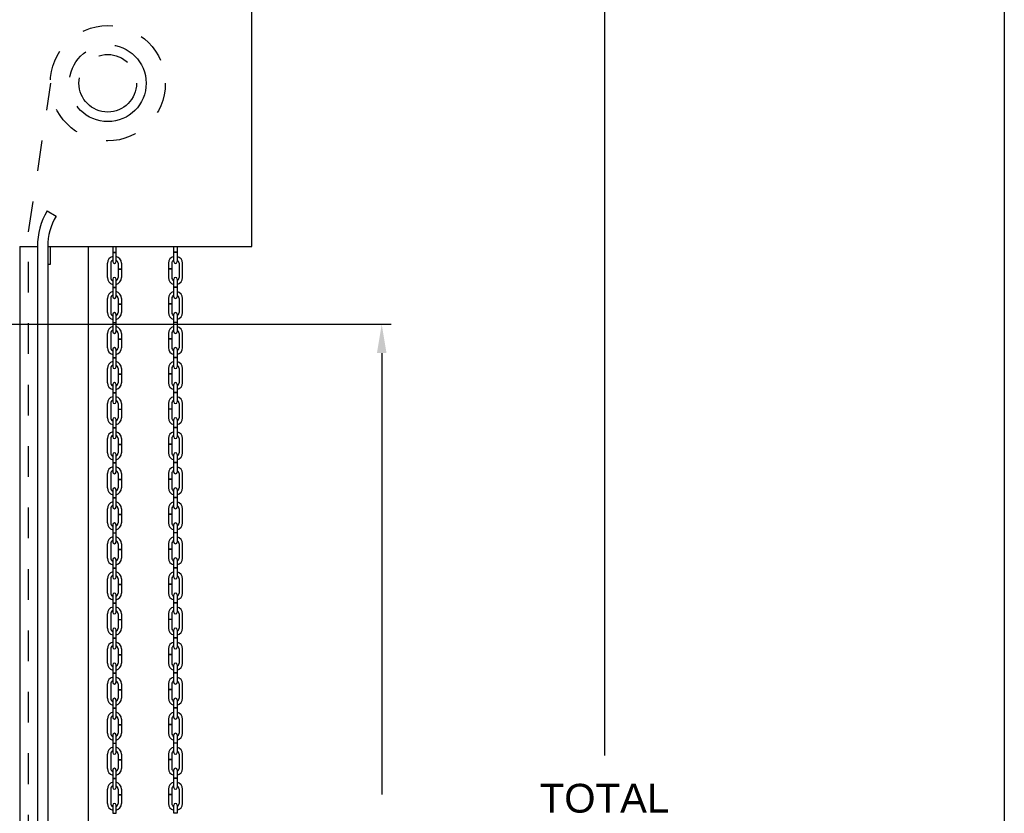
# Model space of a CAD drawing. Header units: inches. Extents: x 169.6 to 213.8, y 195 to 266.5.
# Tile 43 of 50: x 210.5 to 213.8, y 222.3 to 224.8. Entities that reach past the tile are written whole.
import ezdxf

# ---------------------------------------------------------------- set-up
doc = ezdxf.new("R2010")
doc.units = ezdxf.units.IN
doc.header["$LTSCALE"] = 0.25
doc.header["$MEASUREMENT"] = 0
doc.linetypes.add('CENTER', pattern=[2, 1.25, -0.25, 0.25, -0.25])
doc.linetypes.add('HIDDEN', pattern=[0.375, 0.25, -0.125])
doc.layers.add('ANNOTATIONS', color=1, linetype='Continuous')
doc.layers.add('CHAIN HOIST RH', color=7, linetype='Continuous')
doc.styles.add('ARIAL', font='arial.ttf', dxfattribs={"height": 0.09375})
doc.dimstyles.new('STANDARD$0', dxfattribs={"dimtxt": 0.09375, "dimasz": 0.09375, "dimexe": 0.03125, "dimexo": 0.046875, "dimgap": 0.09, "dimtad": 0, "dimtih": 1, "dimtoh": 1, "dimdec": 4, "dimzin": 0, "dimdsep": 46, "dimtxsty": 'ARIAL', "dimcen": 0.09, "dimadec": 0, "dimazin": 0, "dimtfac": 1, "dimtdec": 4, "dimtofl": 0, "dimtmove": 0, "dimatfit": 1, "dimfxl": 1, "dimtolj": 1, "dimtzin": 0, "dimarcsym": 0})

# ---------------------------------------------------------------- blocks, each defined once
blk = doc.blocks.new('*D53')
at = {"layer": 'ANNOTATIONS', "color": 0, "lineweight": -2, "transparency": 16777216}
for p, q in [((210.4114, 223.8447), (211.7568, 223.8447)), ((211.7255, 223.751), (211.7255, 222.3138)), ((211.7255, 220.4419), (211.7255, 221.879)), ((211.3645, 220.3481), (211.7568, 220.3481))]:
    blk.add_line(p, q, dxfattribs=at)
at = {"layer": 'ANNOTATIONS', "color": 0, "transparency": 16777216}
for points in [[(211.7099, 223.751), (211.7412, 223.751), (211.7255, 223.8447)], [(211.7099, 220.4419), (211.7412, 220.4419), (211.7255, 220.3481)]]:
    blk.add_solid(points, dxfattribs=at)
at = {"layer": 'defpoints', "color": 0, "transparency": 16777216}
for p in [(210.3645, 223.8447), (211.7255, 223.8447), (211.3176, 220.3481)]:
    blk.add_point(p, dxfattribs=at)
at = {"layer": 'ANNOTATIONS', "color": 0, "transparency": 16777216, "insert": (211.7255, 222.0964), "char_height": 0.09375, "attachment_point": 5, "style": 'ARIAL'}
blk.add_mtext('\\A1;OPENING \\PHEIGHT', dxfattribs=at)
blk = doc.blocks.new('*D54')
at = {"layer": 'ANNOTATIONS', "color": 0, "lineweight": -2, "transparency": 16777216}
for p, q in [((211.3489, 225.0981), (212.4823, 225.0981)), ((212.451, 225.0044), (212.451, 222.4405)), ((212.451, 220.4419), (212.451, 222.0057)), ((211.3645, 220.3481), (212.4823, 220.3481))]:
    blk.add_line(p, q, dxfattribs=at)
at = {"layer": 'ANNOTATIONS', "color": 0, "transparency": 16777216}
for points in [[(212.4354, 225.0044), (212.4667, 225.0044), (212.451, 225.0981)], [(212.4354, 220.4419), (212.4667, 220.4419), (212.451, 220.3481)]]:
    blk.add_solid(points, dxfattribs=at)
at = {"layer": 'defpoints', "color": 0, "transparency": 16777216}
for p in [(211.302, 225.0981), (211.3176, 220.3481), (212.451, 220.3481)]:
    blk.add_point(p, dxfattribs=at)
at = {"layer": 'ANNOTATIONS', "color": 0, "transparency": 16777216, "insert": (212.451, 222.2231), "char_height": 0.09375, "attachment_point": 5, "style": 'ARIAL'}
blk.add_mtext('\\A1;TOTAL\\PHEIGHT', dxfattribs=at)

msp = doc.modelspace()

# ---------------------------------------------------------------- linework, layer by layer
at = {"layer": 'CHAIN HOIST RH', "linetype": 'Continuous'}
for p, q in [((211.30198, 224.0981), (211.30198, 225.0981)), ((210.63583, 224.21369), (210.66474, 224.19671)), ((210.54644, 224.0981), (210.60439, 224.0981)), ((210.54644, 224.0981), (210.54644, 220.3481)), ((210.60439, 224.0981), (210.60439, 220.3481)), ((210.63791, 224.0981), (211.30198, 224.0981)), ((210.63791, 224.0981), (210.63791, 220.3481)), ((210.64573, 224.0981), (210.64573, 224.0396)), ((210.77073, 220.3481), (210.77073, 224.0981)), ((210.64573, 224.0396), (210.63791, 224.0396))]:
    msp.add_line(p, q, dxfattribs=at)
at = {"layer": 'CHAIN HOIST RH', "linetype": 'HIDDEN'}
for p, q in [((210.57541, 224.14599), (210.64837, 224.6295)), ((210.57541, 220.3481), (210.57541, 224.14599))]:
    msp.add_line(p, q, dxfattribs=at)
at = {"layer": 'CHAIN HOIST RH'}
for p, q in [((210.84935, 224.0981), (210.84935, 224.07924)), ((210.86045, 224.07924), (210.86045, 224.0981)), ((211.04823, 224.07924), (211.04823, 224.0981)), ((211.05933, 224.0981), (211.05933, 224.07924)), ((210.84935, 224.07924), (210.86045, 224.07924)), ((210.84935, 224.07834), (210.84935, 224.04859)), ((210.84935, 224.07834), (210.86045, 224.07834)), ((210.86045, 224.04859), (210.86045, 224.07834)), ((211.05933, 224.07924), (211.04823, 224.07924)), ((211.05933, 224.07834), (211.04823, 224.07834)), ((211.04823, 224.04859), (211.04823, 224.07834)), ((211.05933, 224.07834), (211.05933, 224.04859)), ((210.83198, 223.99684), (210.83198, 224.04326)), ((210.84308, 224.04326), (210.84308, 223.99684)), ((210.86672, 224.04326), (210.86672, 224.02543)), ((210.86672, 224.02543), (210.87782, 224.02543)), ((210.86672, 224.02453), (210.86672, 223.99684)), ((210.86672, 224.02453), (210.87782, 224.02453)), ((210.87782, 224.04326), (210.87782, 224.02543)), ((210.87782, 224.02453), (210.87782, 223.99684)), ((211.03086, 224.04326), (211.03086, 224.02543)), ((211.04196, 224.02543), (211.03086, 224.02543)), ((211.03086, 224.02453), (211.03086, 223.99684)), ((211.04196, 224.02453), (211.03086, 224.02453)), ((211.04196, 224.04326), (211.04196, 224.02543)), ((211.04196, 224.02453), (211.04196, 223.99684)), ((211.0656, 224.04326), (211.0656, 223.99684)), ((211.0767, 223.99684), (211.0767, 224.04326)), ((210.84935, 223.9915), (210.84935, 223.96512)), ((210.86045, 223.96512), (210.86045, 223.9915)), ((211.04823, 223.96512), (211.04823, 223.9915)), ((211.05933, 223.9915), (211.05933, 223.96512)), ((210.84935, 223.96512), (210.86045, 223.96512)), ((210.84935, 223.96422), (210.86045, 223.96422)), ((210.84935, 223.96422), (210.84935, 223.93447)), ((210.86045, 223.93447), (210.86045, 223.96422)), ((211.05933, 223.96512), (211.04823, 223.96512)), ((211.04823, 223.93447), (211.04823, 223.96422)), ((211.05933, 223.96422), (211.04823, 223.96422)), ((211.05933, 223.96422), (211.05933, 223.93447)), ((210.83198, 223.88271), (210.83198, 223.92914)), ((210.84308, 223.92914), (210.84308, 223.88271)), ((210.86672, 223.92914), (210.86672, 223.91131)), ((210.87782, 223.92914), (210.87782, 223.91131)), ((211.03086, 223.92914), (211.03086, 223.91131)), ((211.04196, 223.92914), (211.04196, 223.91131)), ((211.0656, 223.92914), (211.0656, 223.88271)), ((211.0767, 223.88271), (211.0767, 223.92914)), ((210.86672, 223.91131), (210.87782, 223.91131)), ((210.86672, 223.91041), (210.86672, 223.88271)), ((210.86672, 223.91041), (210.87782, 223.91041)), ((210.87782, 223.91041), (210.87782, 223.88271)), ((211.04196, 223.91131), (211.03086, 223.91131)), ((211.03086, 223.91041), (211.03086, 223.88271)), ((211.04196, 223.91041), (211.03086, 223.91041)), ((211.04196, 223.91041), (211.04196, 223.88271)), ((210.84935, 223.87738), (210.84935, 223.851)), ((210.86045, 223.851), (210.86045, 223.87738)), ((211.04823, 223.851), (211.04823, 223.87738)), ((211.05933, 223.87738), (211.05933, 223.851)), ((210.84935, 223.851), (210.86045, 223.851)), ((210.84935, 223.8501), (210.86045, 223.8501)), ((210.84935, 223.8501), (210.84935, 223.82034)), ((210.86045, 223.82034), (210.86045, 223.8501)), ((211.05933, 223.851), (211.04823, 223.851)), ((211.05933, 223.8501), (211.04823, 223.8501)), ((211.04823, 223.82034), (211.04823, 223.8501)), ((211.05933, 223.8501), (211.05933, 223.82034)), ((210.83198, 223.76859), (210.83198, 223.81501)), ((210.84308, 223.81501), (210.84308, 223.76859)), ((210.86672, 223.81501), (210.86672, 223.79719)), ((210.86672, 223.79719), (210.87782, 223.79719)), ((210.86672, 223.79629), (210.86672, 223.76859)), ((210.86672, 223.79629), (210.87782, 223.79629)), ((210.87782, 223.81501), (210.87782, 223.79719)), ((210.87782, 223.79629), (210.87782, 223.76859)), ((211.03086, 223.81501), (211.03086, 223.79719)), ((211.04196, 223.79719), (211.03086, 223.79719)), ((211.04196, 223.79629), (211.03086, 223.79629)), ((211.03086, 223.79629), (211.03086, 223.76859)), ((211.04196, 223.81501), (211.04196, 223.79719)), ((211.04196, 223.79629), (211.04196, 223.76859)), ((211.0656, 223.81501), (211.0656, 223.76859)), ((211.0767, 223.76859), (211.0767, 223.81501)), ((210.84935, 223.76326), (210.84935, 223.73688)), ((210.84935, 223.73688), (210.86045, 223.73688)), ((210.84935, 223.73598), (210.86045, 223.73598)), ((210.84935, 223.73598), (210.84935, 223.70622)), ((210.86045, 223.73688), (210.86045, 223.76326)), ((210.86045, 223.70622), (210.86045, 223.73598)), ((211.04823, 223.73688), (211.04823, 223.76326)), ((211.05933, 223.73688), (211.04823, 223.73688)), ((211.04823, 223.70622), (211.04823, 223.73598)), ((211.05933, 223.73598), (211.04823, 223.73598)), ((211.05933, 223.76326), (211.05933, 223.73688)), ((211.05933, 223.73598), (211.05933, 223.70622)), ((210.83198, 223.65447), (210.83198, 223.70089)), ((210.84308, 223.70089), (210.84308, 223.65447)), ((210.86672, 223.70089), (210.86672, 223.68307)), ((210.87782, 223.70089), (210.87782, 223.68307)), ((211.03086, 223.70089), (211.03086, 223.68307)), ((211.04196, 223.70089), (211.04196, 223.68307)), ((211.0656, 223.70089), (211.0656, 223.65447)), ((211.0767, 223.65447), (211.0767, 223.70089)), ((210.86672, 223.68307), (210.87782, 223.68307)), ((210.86672, 223.68217), (210.87782, 223.68217)), ((210.86672, 223.68217), (210.86672, 223.65447)), ((210.87782, 223.68217), (210.87782, 223.65447)), ((211.04196, 223.68307), (211.03086, 223.68307)), ((211.04196, 223.68217), (211.03086, 223.68217)), ((211.03086, 223.68217), (211.03086, 223.65447)), ((211.04196, 223.68217), (211.04196, 223.65447)), ((210.84935, 223.64914), (210.84935, 223.62276)), ((210.86045, 223.62276), (210.86045, 223.64914)), ((211.04823, 223.62276), (211.04823, 223.64914)), ((211.05933, 223.64914), (211.05933, 223.62276)), ((210.84935, 223.62276), (210.86045, 223.62276)), ((210.84935, 223.62186), (210.84935, 223.5921)), ((210.84935, 223.62186), (210.86045, 223.62186)), ((210.86045, 223.5921), (210.86045, 223.62186)), ((211.05933, 223.62276), (211.04823, 223.62276)), ((211.05933, 223.62186), (211.04823, 223.62186)), ((211.04823, 223.5921), (211.04823, 223.62186)), ((211.05933, 223.62186), (211.05933, 223.5921)), ((210.83198, 223.54035), (210.83198, 223.58677)), ((210.84308, 223.58677), (210.84308, 223.54035)), ((210.86672, 223.58677), (210.86672, 223.56894)), ((210.87782, 223.58677), (210.87782, 223.56894)), ((211.03086, 223.58677), (211.03086, 223.56894)), ((211.04196, 223.58677), (211.04196, 223.56894)), ((211.0656, 223.58677), (211.0656, 223.54035)), ((211.0767, 223.54035), (211.0767, 223.58677)), ((210.86672, 223.56894), (210.87782, 223.56894)), ((210.86672, 223.56804), (210.87782, 223.56804)), ((210.86672, 223.56804), (210.86672, 223.54035)), ((210.87782, 223.56804), (210.87782, 223.54035)), ((211.04196, 223.56894), (211.03086, 223.56894)), ((211.04196, 223.56804), (211.03086, 223.56804)), ((211.03086, 223.56804), (211.03086, 223.54035)), ((211.04196, 223.56804), (211.04196, 223.54035)), ((210.84935, 223.53502), (210.84935, 223.50863)), ((210.84935, 223.50863), (210.86045, 223.50863)), ((210.84935, 223.50773), (210.84935, 223.47798)), ((210.84935, 223.50773), (210.86045, 223.50773)), ((210.86045, 223.50863), (210.86045, 223.53502)), ((210.86045, 223.47798), (210.86045, 223.50773)), ((211.04823, 223.50863), (211.04823, 223.53502)), ((211.05933, 223.50863), (211.04823, 223.50863)), ((211.04823, 223.47798), (211.04823, 223.50773)), ((211.05933, 223.50773), (211.04823, 223.50773)), ((211.05933, 223.53502), (211.05933, 223.50863)), ((211.05933, 223.50773), (211.05933, 223.47798)), ((210.83198, 223.42623), (210.83198, 223.47265)), ((210.84308, 223.47265), (210.84308, 223.42623)), ((210.86672, 223.47265), (210.86672, 223.45482)), ((210.86672, 223.45482), (210.87782, 223.45482)), ((210.86672, 223.45392), (210.87782, 223.45392)), ((210.86672, 223.45392), (210.86672, 223.42623)), ((210.87782, 223.47265), (210.87782, 223.45482)), ((210.87782, 223.45392), (210.87782, 223.42623)), ((211.03086, 223.47265), (211.03086, 223.45482)), ((211.04196, 223.45482), (211.03086, 223.45482)), ((211.03086, 223.45392), (211.03086, 223.42623)), ((211.04196, 223.45392), (211.03086, 223.45392)), ((211.04196, 223.47265), (211.04196, 223.45482)), ((211.04196, 223.45392), (211.04196, 223.42623)), ((211.0656, 223.47265), (211.0656, 223.42623)), ((211.0767, 223.42623), (211.0767, 223.47265)), ((210.84935, 223.42089), (210.84935, 223.39451)), ((210.86045, 223.39451), (210.86045, 223.42089)), ((211.04823, 223.39451), (211.04823, 223.42089)), ((211.05933, 223.42089), (211.05933, 223.39451)), ((210.84935, 223.39451), (210.86045, 223.39451)), ((210.84935, 223.39361), (210.84935, 223.36386)), ((210.84935, 223.39361), (210.86045, 223.39361)), ((210.86045, 223.36386), (210.86045, 223.39361)), ((211.05933, 223.39451), (211.04823, 223.39451)), ((211.05933, 223.39361), (211.04823, 223.39361)), ((211.04823, 223.36386), (211.04823, 223.39361)), ((211.05933, 223.39361), (211.05933, 223.36386)), ((210.83198, 223.3121), (210.83198, 223.35853)), ((210.84308, 223.35853), (210.84308, 223.3121)), ((210.86672, 223.35853), (210.86672, 223.3407)), ((210.87782, 223.35853), (210.87782, 223.3407)), ((211.03086, 223.35853), (211.03086, 223.3407)), ((211.04196, 223.35853), (211.04196, 223.3407)), ((211.0656, 223.35853), (211.0656, 223.3121)), ((211.0767, 223.3121), (211.0767, 223.35853)), ((210.86672, 223.3407), (210.87782, 223.3407)), ((210.86672, 223.3398), (210.86672, 223.3121)), ((210.86672, 223.3398), (210.87782, 223.3398)), ((210.87782, 223.3398), (210.87782, 223.3121)), ((211.04196, 223.3407), (211.03086, 223.3407)), ((211.03086, 223.3398), (211.03086, 223.3121)), ((211.04196, 223.3398), (211.03086, 223.3398)), ((211.04196, 223.3398), (211.04196, 223.3121)), ((210.84935, 223.30677), (210.84935, 223.28039)), ((210.86045, 223.28039), (210.86045, 223.30677)), ((211.04823, 223.28039), (211.04823, 223.30677)), ((211.05933, 223.30677), (211.05933, 223.28039)), ((210.84935, 223.28039), (210.86045, 223.28039)), ((210.84935, 223.27949), (210.86045, 223.27949)), ((210.84935, 223.27949), (210.84935, 223.24974)), ((210.86045, 223.24974), (210.86045, 223.27949)), ((211.05933, 223.28039), (211.04823, 223.28039)), ((211.04823, 223.24974), (211.04823, 223.27949)), ((211.05933, 223.27949), (211.04823, 223.27949)), ((211.05933, 223.27949), (211.05933, 223.24974)), ((210.83198, 223.19798), (210.83198, 223.2444)), ((210.84308, 223.2444), (210.84308, 223.19798)), ((210.86672, 223.2444), (210.86672, 223.22658)), ((210.86672, 223.22658), (210.87782, 223.22658)), ((210.86672, 223.22568), (210.86672, 223.19798)), ((210.86672, 223.22568), (210.87782, 223.22568)), ((210.87782, 223.2444), (210.87782, 223.22658)), ((210.87782, 223.22568), (210.87782, 223.19798)), ((211.03086, 223.2444), (211.03086, 223.22658)), ((211.04196, 223.22658), (211.03086, 223.22658)), ((211.03086, 223.22568), (211.03086, 223.19798)), ((211.04196, 223.22568), (211.03086, 223.22568)), ((211.04196, 223.2444), (211.04196, 223.22658)), ((211.04196, 223.22568), (211.04196, 223.19798)), ((211.0656, 223.2444), (211.0656, 223.19798)), ((211.0767, 223.19798), (211.0767, 223.2444)), ((210.84935, 223.19265), (210.84935, 223.16627)), ((210.86045, 223.16627), (210.86045, 223.19265)), ((211.04823, 223.16627), (211.04823, 223.19265)), ((211.05933, 223.19265), (211.05933, 223.16627)), ((210.84935, 223.16627), (210.86045, 223.16627)), ((210.84935, 223.16537), (210.86045, 223.16537)), ((210.84935, 223.16537), (210.84935, 223.13561)), ((210.86045, 223.13561), (210.86045, 223.16537)), ((211.05933, 223.16627), (211.04823, 223.16627)), ((211.05933, 223.16537), (211.04823, 223.16537)), ((211.04823, 223.13561), (211.04823, 223.16537)), ((211.05933, 223.16537), (211.05933, 223.13561)), ((210.83198, 223.08386), (210.83198, 223.13028)), ((210.84308, 223.13028), (210.84308, 223.08386)), ((210.86672, 223.13028), (210.86672, 223.11246)), ((210.87782, 223.13028), (210.87782, 223.11246)), ((211.03086, 223.13028), (211.03086, 223.11246)), ((211.04196, 223.13028), (211.04196, 223.11246)), ((211.0656, 223.13028), (211.0656, 223.08386)), ((211.0767, 223.08386), (211.0767, 223.13028)), ((210.86672, 223.11246), (210.87782, 223.11246)), ((210.86672, 223.11156), (210.86672, 223.08386)), ((210.86672, 223.11156), (210.87782, 223.11156)), ((210.87782, 223.11156), (210.87782, 223.08386)), ((211.04196, 223.11246), (211.03086, 223.11246)), ((211.04196, 223.11156), (211.03086, 223.11156)), ((211.03086, 223.11156), (211.03086, 223.08386)), ((211.04196, 223.11156), (211.04196, 223.08386)), ((210.84935, 223.07853), (210.84935, 223.05215)), ((210.86045, 223.05215), (210.86045, 223.07853)), ((211.04823, 223.05215), (211.04823, 223.07853)), ((211.05933, 223.07853), (211.05933, 223.05215)), ((210.84935, 223.05215), (210.86045, 223.05215)), ((210.84935, 223.05125), (210.86045, 223.05125)), ((210.84935, 223.05125), (210.84935, 223.02149)), ((210.86045, 223.02149), (210.86045, 223.05125)), ((211.05933, 223.05215), (211.04823, 223.05215)), ((211.04823, 223.02149), (211.04823, 223.05125)), ((211.05933, 223.05125), (211.04823, 223.05125)), ((211.05933, 223.05125), (211.05933, 223.02149)), ((210.83198, 222.96974), (210.83198, 223.01616)), ((210.84308, 223.01616), (210.84308, 222.96974)), ((210.86672, 223.01616), (210.86672, 222.99833)), ((210.86672, 222.99833), (210.87782, 222.99833)), ((210.86672, 222.99744), (210.86672, 222.96974)), ((210.86672, 222.99744), (210.87782, 222.99744)), ((210.87782, 223.01616), (210.87782, 222.99833)), ((210.87782, 222.99744), (210.87782, 222.96974)), ((211.03086, 223.01616), (211.03086, 222.99833)), ((211.04196, 222.99833), (211.03086, 222.99833)), ((211.04196, 222.99744), (211.03086, 222.99744)), ((211.03086, 222.99744), (211.03086, 222.96974)), ((211.04196, 223.01616), (211.04196, 222.99833)), ((211.04196, 222.99744), (211.04196, 222.96974)), ((211.0656, 223.01616), (211.0656, 222.96974)), ((211.0767, 222.96974), (211.0767, 223.01616)), ((210.84935, 222.96441), (210.84935, 222.93802)), ((210.86045, 222.93802), (210.86045, 222.96441)), ((211.04823, 222.93802), (211.04823, 222.96441)), ((211.05933, 222.96441), (211.05933, 222.93802)), ((210.84935, 222.93802), (210.86045, 222.93802)), ((210.84935, 222.93713), (210.84935, 222.90737)), ((210.84935, 222.93713), (210.86045, 222.93713)), ((210.86045, 222.90737), (210.86045, 222.93713)), ((211.05933, 222.93802), (211.04823, 222.93802)), ((211.04823, 222.90737), (211.04823, 222.93713)), ((211.05933, 222.93713), (211.04823, 222.93713)), ((211.05933, 222.93713), (211.05933, 222.90737)), ((210.83198, 222.85562), (210.83198, 222.90204)), ((210.84308, 222.90204), (210.84308, 222.85562)), ((210.86672, 222.90204), (210.86672, 222.88421)), ((210.87782, 222.90204), (210.87782, 222.88421)), ((211.03086, 222.90204), (211.03086, 222.88421)), ((211.04196, 222.90204), (211.04196, 222.88421)), ((211.0656, 222.90204), (211.0656, 222.85562)), ((211.0767, 222.85562), (211.0767, 222.90204)), ((210.86672, 222.88421), (210.87782, 222.88421)), ((210.86672, 222.88331), (210.87782, 222.88331)), ((210.86672, 222.88331), (210.86672, 222.85562)), ((210.87782, 222.88331), (210.87782, 222.85562)), ((211.04196, 222.88421), (211.03086, 222.88421)), ((211.04196, 222.88331), (211.03086, 222.88331)), ((211.03086, 222.88331), (211.03086, 222.85562)), ((211.04196, 222.88331), (211.04196, 222.85562)), ((210.84935, 222.85029), (210.84935, 222.8239)), ((210.86045, 222.8239), (210.86045, 222.85029)), ((211.04823, 222.8239), (211.04823, 222.85029)), ((211.05933, 222.85029), (211.05933, 222.8239)), ((210.84935, 222.8239), (210.86045, 222.8239)), ((210.84935, 222.823), (210.84935, 222.79325)), ((210.84935, 222.823), (210.86045, 222.823)), ((210.86045, 222.79325), (210.86045, 222.823)), ((211.05933, 222.8239), (211.04823, 222.8239)), ((211.05933, 222.823), (211.04823, 222.823)), ((211.04823, 222.79325), (211.04823, 222.823)), ((211.05933, 222.823), (211.05933, 222.79325)), ((210.83198, 222.74149), (210.83198, 222.78792)), ((210.84308, 222.78792), (210.84308, 222.74149)), ((210.86672, 222.78792), (210.86672, 222.77009)), ((210.87782, 222.78792), (210.87782, 222.77009)), ((211.03086, 222.78792), (211.03086, 222.77009)), ((211.04196, 222.78792), (211.04196, 222.77009)), ((211.0656, 222.78792), (211.0656, 222.74149)), ((211.0767, 222.74149), (211.0767, 222.78792)), ((210.86672, 222.77009), (210.87782, 222.77009)), ((210.86672, 222.76919), (210.87782, 222.76919)), ((210.86672, 222.76919), (210.86672, 222.74149)), ((210.87782, 222.76919), (210.87782, 222.74149)), ((211.04196, 222.77009), (211.03086, 222.77009)), ((211.04196, 222.76919), (211.03086, 222.76919)), ((211.03086, 222.76919), (211.03086, 222.74149)), ((211.04196, 222.76919), (211.04196, 222.74149)), ((210.84935, 222.73616), (210.84935, 222.70978)), ((210.84935, 222.70978), (210.86045, 222.70978)), ((210.84935, 222.70888), (210.86045, 222.70888)), ((210.84935, 222.70888), (210.84935, 222.67913)), ((210.86045, 222.70978), (210.86045, 222.73616)), ((210.86045, 222.67913), (210.86045, 222.70888)), ((211.04823, 222.70978), (211.04823, 222.73616)), ((211.05933, 222.70978), (211.04823, 222.70978)), ((211.04823, 222.67913), (211.04823, 222.70888)), ((211.05933, 222.70888), (211.04823, 222.70888)), ((211.05933, 222.73616), (211.05933, 222.70978)), ((211.05933, 222.70888), (211.05933, 222.67913)), ((210.83198, 222.62737), (210.83198, 222.6738)), ((210.84308, 222.6738), (210.84308, 222.62737)), ((210.86672, 222.6738), (210.86672, 222.65597)), ((210.86672, 222.65597), (210.87782, 222.65597)), ((210.86672, 222.65507), (210.86672, 222.62737)), ((210.86672, 222.65507), (210.87782, 222.65507)), ((210.87782, 222.6738), (210.87782, 222.65597)), ((210.87782, 222.65507), (210.87782, 222.62737)), ((211.03086, 222.6738), (211.03086, 222.65597)), ((211.04196, 222.65597), (211.03086, 222.65597)), ((211.04196, 222.65507), (211.03086, 222.65507)), ((211.03086, 222.65507), (211.03086, 222.62737)), ((211.04196, 222.6738), (211.04196, 222.65597)), ((211.04196, 222.65507), (211.04196, 222.62737)), ((211.0656, 222.6738), (211.0656, 222.62737)), ((211.0767, 222.62737), (211.0767, 222.6738)), ((210.84935, 222.62204), (210.84935, 222.59566)), ((210.86045, 222.59566), (210.86045, 222.62204)), ((211.04823, 222.59566), (211.04823, 222.62204)), ((211.05933, 222.62204), (211.05933, 222.59566)), ((210.84935, 222.59566), (210.86045, 222.59566)), ((210.84935, 222.59476), (210.84935, 222.565)), ((210.84935, 222.59476), (210.86045, 222.59476)), ((210.86045, 222.565), (210.86045, 222.59476)), ((211.05933, 222.59566), (211.04823, 222.59566)), ((211.04823, 222.565), (211.04823, 222.59476)), ((211.05933, 222.59476), (211.04823, 222.59476)), ((211.05933, 222.59476), (211.05933, 222.565)), ((210.83198, 222.51325), (210.83198, 222.55967)), ((210.84308, 222.55967), (210.84308, 222.51325)), ((210.86672, 222.55967), (210.86672, 222.54185)), ((210.87782, 222.55967), (210.87782, 222.54185)), ((211.03086, 222.55967), (211.03086, 222.54185)), ((211.04196, 222.55967), (211.04196, 222.54185)), ((211.0656, 222.55967), (211.0656, 222.51325)), ((211.0767, 222.51325), (211.0767, 222.55967)), ((210.86672, 222.54185), (210.87782, 222.54185)), ((210.86672, 222.54095), (210.87782, 222.54095)), ((210.86672, 222.54095), (210.86672, 222.51325)), ((210.87782, 222.54095), (210.87782, 222.51325)), ((211.04196, 222.54185), (211.03086, 222.54185)), ((211.04196, 222.54095), (211.03086, 222.54095)), ((211.03086, 222.54095), (211.03086, 222.51325)), ((211.04196, 222.54095), (211.04196, 222.51325)), ((210.84935, 222.50792), (210.84935, 222.48154)), ((210.84935, 222.48154), (210.86045, 222.48154)), ((210.86045, 222.48154), (210.86045, 222.50792)), ((211.04823, 222.48154), (211.04823, 222.50792)), ((211.05933, 222.48154), (211.04823, 222.48154)), ((211.05933, 222.50792), (211.05933, 222.48154)), ((210.84935, 222.48064), (210.84935, 222.45088)), ((210.84935, 222.48064), (210.86045, 222.48064)), ((210.86045, 222.45088), (210.86045, 222.48064)), ((211.05933, 222.48064), (211.04823, 222.48064)), ((211.04823, 222.45088), (211.04823, 222.48064)), ((211.05933, 222.48064), (211.05933, 222.45088)), ((210.83198, 222.39913), (210.83198, 222.44555)), ((210.84308, 222.44555), (210.84308, 222.39913)), ((210.86672, 222.44555), (210.86672, 222.42772)), ((210.86672, 222.42772), (210.87782, 222.42772)), ((210.86672, 222.42683), (210.87782, 222.42683)), ((210.86672, 222.42683), (210.86672, 222.39913)), ((210.87782, 222.44555), (210.87782, 222.42772)), ((210.87782, 222.42683), (210.87782, 222.39913)), ((211.03086, 222.44555), (211.03086, 222.42772)), ((211.04196, 222.42772), (211.03086, 222.42772)), ((211.04196, 222.42683), (211.03086, 222.42683)), ((211.03086, 222.42683), (211.03086, 222.39913)), ((211.04196, 222.44555), (211.04196, 222.42772)), ((211.04196, 222.42683), (211.04196, 222.39913)), ((211.0656, 222.44555), (211.0656, 222.39913)), ((211.0767, 222.39913), (211.0767, 222.44555)), ((210.84935, 222.3938), (210.84935, 222.36741)), ((210.86045, 222.36741), (210.86045, 222.3938)), ((211.04823, 222.36741), (211.04823, 222.3938)), ((211.05933, 222.3938), (211.05933, 222.36741)), ((210.84935, 222.36741), (210.86045, 222.36741)), ((210.84935, 222.36652), (210.84935, 222.33676)), ((210.84935, 222.36652), (210.86045, 222.36652)), ((210.86045, 222.33676), (210.86045, 222.36652)), ((211.05933, 222.36741), (211.04823, 222.36741)), ((211.04823, 222.33676), (211.04823, 222.36652)), ((211.05933, 222.36652), (211.04823, 222.36652)), ((211.05933, 222.36652), (211.05933, 222.33676)), ((210.83198, 222.28501), (210.83198, 222.33143)), ((210.84308, 222.33143), (210.84308, 222.28501)), ((210.86672, 222.33143), (210.86672, 222.3136)), ((210.87782, 222.33143), (210.87782, 222.3136)), ((211.03086, 222.33143), (211.03086, 222.3136)), ((211.04196, 222.33143), (211.04196, 222.3136)), ((211.0656, 222.33143), (211.0656, 222.28501)), ((211.0767, 222.28501), (211.0767, 222.33143)), ((210.86672, 222.3136), (210.87782, 222.3136)), ((210.86672, 222.3127), (210.87782, 222.3127)), ((210.86672, 222.3127), (210.86672, 222.28501)), ((210.87782, 222.3127), (210.87782, 222.28501)), ((211.04196, 222.3136), (211.03086, 222.3136)), ((211.03086, 222.3127), (211.03086, 222.28501)), ((211.04196, 222.3127), (211.03086, 222.3127)), ((211.04196, 222.3127), (211.04196, 222.28501)), ((210.84935, 222.27968), (210.84935, 222.25329)), ((210.86045, 222.25329), (210.86045, 222.27968)), ((211.04823, 222.25329), (211.04823, 222.27968)), ((211.05933, 222.27968), (211.05933, 222.25329)), ((210.84935, 222.25329), (210.86045, 222.25329)), ((211.05933, 222.25329), (211.04823, 222.25329))]:
    msp.add_line(p, q, dxfattribs=at)
at = {"layer": 'CHAIN HOIST RH', "linetype": 'HIDDEN'}
msp.add_circle((210.83323, 224.62935), 0.1875, dxfattribs=at)
at = {"layer": 'CHAIN HOIST RH', "linetype": 'CENTER'}
for radius in [0.125, 0.09375]:
    msp.add_circle((210.83323, 224.62935), radius, dxfattribs=at)
at = {"layer": 'CHAIN HOIST RH', "linetype": 'Continuous'}
for radius in [0.22817, 0.19465]:
    msp.add_arc((210.83256, 224.0981), radius, 149.56369, 180, dxfattribs=at)
at = {"layer": 'CHAIN HOIST RH'}
for centre, radius, start, end in [((210.8549, 224.04326), 0.02292, 104.01225, 180), ((210.8549, 224.04326), 0.01182, 118.00044, 180), ((210.8549, 224.04326), 0.02292, 0, 75.98775), ((210.8549, 224.04326), 0.01182, 0, 61.99956), ((211.05378, 224.04326), 0.02292, 104.01225, 180), ((211.05378, 224.04326), 0.01182, 118.00044, 180), ((211.05378, 224.04326), 0.02292, 0, 75.98775), ((211.05378, 224.04326), 0.01182, 0, 61.99956), ((210.8549, 224.04859), 0.00555, 180, 0), ((211.05378, 224.04859), 0.00555, 180, 0), ((210.8549, 223.99684), 0.02292, 180, 255.98775), ((210.8549, 223.99684), 0.01182, 180, 241.99956), ((210.8549, 223.9915), 0.00555, 0, 180), ((210.8549, 223.99684), 0.01182, 298.00044, 0), ((210.8549, 223.99684), 0.02292, 284.01225, 0), ((211.05378, 223.99684), 0.02292, 180, 255.98775), ((211.05378, 223.99684), 0.01182, 180, 241.99956), ((211.05378, 223.9915), 0.00555, 0, 180), ((211.05378, 223.99684), 0.01182, 298.00044, 0), ((211.05378, 223.99684), 0.02292, 284.01225, 0), ((210.8549, 223.92914), 0.02292, 104.01225, 180), ((210.8549, 223.92914), 0.01182, 118.00044, 180), ((210.8549, 223.93447), 0.00555, 180, 0), ((210.8549, 223.92914), 0.02292, 0, 75.98775), ((210.8549, 223.92914), 0.01182, 0, 61.99956), ((211.05378, 223.92914), 0.02292, 104.01225, 180), ((211.05378, 223.92914), 0.01182, 118.00044, 180), ((211.05378, 223.93447), 0.00555, 180, 0), ((211.05378, 223.92914), 0.02292, 0, 75.98775), ((211.05378, 223.92914), 0.01182, 0, 61.99956), ((210.8549, 223.88271), 0.02292, 180, 255.98775), ((210.8549, 223.88271), 0.01182, 180, 241.99956), ((210.8549, 223.87738), 0.00555, 0, 180), ((210.8549, 223.88271), 0.02292, 284.01225, 0), ((210.8549, 223.88271), 0.01182, 298.00044, 0), ((211.05378, 223.88271), 0.02292, 180, 255.98775), ((211.05378, 223.88271), 0.01182, 180, 241.99956), ((211.05378, 223.87738), 0.00555, 0, 180), ((211.05378, 223.88271), 0.01182, 298.00044, 0), ((211.05378, 223.88271), 0.02292, 284.01225, 0), ((210.8549, 223.81501), 0.02292, 104.01225, 180), ((210.8549, 223.81501), 0.02292, 0, 75.98775), ((211.05378, 223.81501), 0.02292, 104.01225, 180), ((211.05378, 223.81501), 0.02292, 0, 75.98775), ((210.8549, 223.81501), 0.01182, 118.00044, 180), ((210.8549, 223.82034), 0.00555, 180, 0), ((210.8549, 223.81501), 0.01182, 0, 61.99956), ((211.05378, 223.81501), 0.01182, 118.00044, 180), ((211.05378, 223.82034), 0.00555, 180, 0), ((211.05378, 223.81501), 0.01182, 0, 61.99956), ((210.8549, 223.76859), 0.02292, 180, 255.98775), ((210.8549, 223.76859), 0.01182, 180, 241.99956), ((210.8549, 223.76326), 0.00555, 0, 180), ((210.8549, 223.76859), 0.01182, 298.00044, 0), ((210.8549, 223.76859), 0.02292, 284.01225, 0), ((211.05378, 223.76859), 0.02292, 180, 255.98775), ((211.05378, 223.76859), 0.01182, 180, 241.99956), ((211.05378, 223.76326), 0.00555, 0, 180), ((211.05378, 223.76859), 0.01182, 298.00044, 0), ((211.05378, 223.76859), 0.02292, 284.01225, 0), ((210.8549, 223.70089), 0.02292, 104.01225, 180), ((210.8549, 223.70089), 0.01182, 118.00044, 180), ((210.8549, 223.70622), 0.00555, 180, 0), ((210.8549, 223.70089), 0.02292, 0, 75.98775), ((210.8549, 223.70089), 0.01182, 0, 61.99956), ((211.05378, 223.70089), 0.02292, 104.01225, 180), ((211.05378, 223.70089), 0.01182, 118.00044, 180), ((211.05378, 223.70622), 0.00555, 180, 0), ((211.05378, 223.70089), 0.02292, 0, 75.98775), ((211.05378, 223.70089), 0.01182, 0, 61.99956), ((210.8549, 223.65447), 0.02292, 180, 255.98775), ((210.8549, 223.65447), 0.01182, 180, 241.99956), ((210.8549, 223.64914), 0.00555, 0, 180), ((210.8549, 223.65447), 0.02292, 284.01225, 0), ((210.8549, 223.65447), 0.01182, 298.00044, 0), ((211.05378, 223.65447), 0.02292, 180, 255.98775), ((211.05378, 223.65447), 0.01182, 180, 241.99956), ((211.05378, 223.64914), 0.00555, 0, 180), ((211.05378, 223.65447), 0.02292, 284.01225, 0), ((211.05378, 223.65447), 0.01182, 298.00044, 0), ((210.8549, 223.58677), 0.02292, 104.01225, 180), ((210.8549, 223.58677), 0.02292, 0, 75.98775), ((211.05378, 223.58677), 0.02292, 104.01225, 180), ((211.05378, 223.58677), 0.02292, 0, 75.98775), ((210.8549, 223.58677), 0.01182, 118.00044, 180), ((210.8549, 223.5921), 0.00555, 180, 0), ((210.8549, 223.58677), 0.01182, 0, 61.99956), ((211.05378, 223.58677), 0.01182, 118.00044, 180), ((211.05378, 223.5921), 0.00555, 180, 0), ((211.05378, 223.58677), 0.01182, 0, 61.99956), ((210.8549, 223.54035), 0.02292, 180, 255.98775), ((210.8549, 223.54035), 0.01182, 180, 241.99956), ((210.8549, 223.53502), 0.00555, 0, 180), ((210.8549, 223.54035), 0.01182, 298.00044, 0), ((210.8549, 223.54035), 0.02292, 284.01225, 0), ((211.05378, 223.54035), 0.02292, 180, 255.98775), ((211.05378, 223.54035), 0.01182, 180, 241.99956), ((211.05378, 223.53502), 0.00555, 0, 180), ((211.05378, 223.54035), 0.02292, 284.01225, 0), ((211.05378, 223.54035), 0.01182, 298.00044, 0), ((210.8549, 223.47265), 0.02292, 104.01225, 180), ((210.8549, 223.47265), 0.01182, 118.00044, 180), ((210.8549, 223.47798), 0.00555, 180, 0), ((210.8549, 223.47265), 0.02292, 0, 75.98775), ((210.8549, 223.47265), 0.01182, 0, 61.99956), ((211.05378, 223.47265), 0.02292, 104.01225, 180), ((211.05378, 223.47265), 0.01182, 118.00044, 180), ((211.05378, 223.47798), 0.00555, 180, 0), ((211.05378, 223.47265), 0.02292, 0, 75.98775), ((211.05378, 223.47265), 0.01182, 0, 61.99956), ((210.8549, 223.42623), 0.02292, 180, 255.98775), ((210.8549, 223.42623), 0.01182, 180, 241.99956), ((210.8549, 223.42089), 0.00555, 0, 180), ((210.8549, 223.42623), 0.02292, 284.01225, 0), ((210.8549, 223.42623), 0.01182, 298.00044, 0), ((211.05378, 223.42623), 0.02292, 180, 255.98775), ((211.05378, 223.42623), 0.01182, 180, 241.99956), ((211.05378, 223.42089), 0.00555, 0, 180), ((211.05378, 223.42623), 0.02292, 284.01225, 0), ((211.05378, 223.42623), 0.01182, 298.00044, 0), ((210.8549, 223.35853), 0.02292, 104.01225, 180), ((210.8549, 223.35853), 0.02292, 0, 75.98775), ((211.05378, 223.35853), 0.02292, 104.01225, 180), ((211.05378, 223.35853), 0.02292, 0, 75.98775), ((210.8549, 223.35853), 0.01182, 118.00044, 180), ((210.8549, 223.36386), 0.00555, 180, 0), ((210.8549, 223.35853), 0.01182, 0, 61.99956), ((211.05378, 223.35853), 0.01182, 118.00044, 180), ((211.05378, 223.36386), 0.00555, 180, 0), ((211.05378, 223.35853), 0.01182, 0, 61.99956), ((210.8549, 223.3121), 0.02292, 180, 255.98775), ((210.8549, 223.3121), 0.01182, 180, 241.99956), ((210.8549, 223.30677), 0.00555, 0, 180), ((210.8549, 223.3121), 0.01182, 298.00044, 0), ((210.8549, 223.3121), 0.02292, 284.01225, 0), ((211.05378, 223.3121), 0.02292, 180, 255.98775), ((211.05378, 223.3121), 0.01182, 180, 241.99956), ((211.05378, 223.30677), 0.00555, 0, 180), ((211.05378, 223.3121), 0.01182, 298.00044, 0), ((211.05378, 223.3121), 0.02292, 284.01225, 0), ((210.8549, 223.2444), 0.02292, 104.01225, 180), ((210.8549, 223.2444), 0.01182, 118.00044, 180), ((210.8549, 223.2444), 0.02292, 0, 75.98775), ((210.8549, 223.2444), 0.01182, 0, 61.99956), ((211.05378, 223.2444), 0.02292, 104.01225, 180), ((211.05378, 223.2444), 0.01182, 118.00044, 180), ((211.05378, 223.2444), 0.02292, 0, 75.98775), ((211.05378, 223.2444), 0.01182, 0, 61.99956), ((210.8549, 223.24974), 0.00555, 180, 0), ((211.05378, 223.24974), 0.00555, 180, 0), ((210.8549, 223.19798), 0.02292, 180, 255.98775), ((210.8549, 223.19798), 0.01182, 180, 241.99956), ((210.8549, 223.19265), 0.00555, 0, 180), ((210.8549, 223.19798), 0.02292, 284.01225, 0), ((210.8549, 223.19798), 0.01182, 298.00044, 0), ((211.05378, 223.19798), 0.02292, 180, 255.98775), ((211.05378, 223.19798), 0.01182, 180, 241.99956), ((211.05378, 223.19265), 0.00555, 0, 180), ((211.05378, 223.19798), 0.01182, 298.00044, 0), ((211.05378, 223.19798), 0.02292, 284.01225, 0), ((210.8549, 223.13028), 0.02292, 104.01225, 180), ((210.8549, 223.13028), 0.01182, 118.00044, 180), ((210.8549, 223.13561), 0.00555, 180, 0), ((210.8549, 223.13028), 0.02292, 0, 75.98775), ((210.8549, 223.13028), 0.01182, 0, 61.99956), ((211.05378, 223.13028), 0.02292, 104.01225, 180), ((211.05378, 223.13028), 0.01182, 118.00044, 180), ((211.05378, 223.13561), 0.00555, 180, 0), ((211.05378, 223.13028), 0.02292, 0, 75.98775), ((211.05378, 223.13028), 0.01182, 0, 61.99956), ((210.8549, 223.08386), 0.02292, 180, 255.98775), ((210.8549, 223.08386), 0.01182, 180, 241.99956), ((210.8549, 223.07853), 0.00555, 0, 180), ((210.8549, 223.08386), 0.01182, 298.00044, 0), ((210.8549, 223.08386), 0.02292, 284.01225, 0), ((211.05378, 223.08386), 0.02292, 180, 255.98775), ((211.05378, 223.08386), 0.01182, 180, 241.99956), ((211.05378, 223.07853), 0.00555, 0, 180), ((211.05378, 223.08386), 0.01182, 298.00044, 0), ((211.05378, 223.08386), 0.02292, 284.01225, 0), ((210.8549, 223.01616), 0.02292, 104.01225, 180), ((210.8549, 223.01616), 0.02292, 0, 75.98775), ((211.05378, 223.01616), 0.02292, 104.01225, 180), ((211.05378, 223.01616), 0.02292, 0, 75.98775), ((210.8549, 223.01616), 0.01182, 118.00044, 180), ((210.8549, 223.02149), 0.00555, 180, 0), ((210.8549, 223.01616), 0.01182, 0, 61.99956), ((211.05378, 223.01616), 0.01182, 118.00044, 180), ((211.05378, 223.02149), 0.00555, 180, 0), ((211.05378, 223.01616), 0.01182, 0, 61.99956), ((210.8549, 222.96974), 0.02292, 180, 255.98775), ((210.8549, 222.96974), 0.01182, 180, 241.99956), ((210.8549, 222.96441), 0.00555, 0, 180), ((210.8549, 222.96974), 0.02292, 284.01225, 0), ((210.8549, 222.96974), 0.01182, 298.00044, 0), ((211.05378, 222.96974), 0.02292, 180, 255.98775), ((211.05378, 222.96974), 0.01182, 180, 241.99956), ((211.05378, 222.96441), 0.00555, 0, 180), ((211.05378, 222.96974), 0.01182, 298.00044, 0), ((211.05378, 222.96974), 0.02292, 284.01225, 0), ((210.8549, 222.90204), 0.02292, 104.01225, 180), ((210.8549, 222.90204), 0.01182, 118.00044, 180), ((210.8549, 222.90737), 0.00555, 180, 0), ((210.8549, 222.90204), 0.02292, 0, 75.98775), ((210.8549, 222.90204), 0.01182, 0, 61.99956), ((211.05378, 222.90204), 0.02292, 104.01225, 180), ((211.05378, 222.90204), 0.01182, 118.00044, 180), ((211.05378, 222.90737), 0.00555, 180, 0), ((211.05378, 222.90204), 0.02292, 0, 75.98775), ((211.05378, 222.90204), 0.01182, 0, 61.99956), ((210.8549, 222.85562), 0.02292, 180, 255.98775), ((210.8549, 222.85562), 0.01182, 180, 241.99956), ((210.8549, 222.85029), 0.00555, 0, 180), ((210.8549, 222.85562), 0.02292, 284.01225, 0), ((210.8549, 222.85562), 0.01182, 298.00044, 0), ((211.05378, 222.85562), 0.02292, 180, 255.98775), ((211.05378, 222.85562), 0.01182, 180, 241.99956), ((211.05378, 222.85029), 0.00555, 0, 180), ((211.05378, 222.85562), 0.02292, 284.01225, 0), ((211.05378, 222.85562), 0.01182, 298.00044, 0), ((210.8549, 222.78792), 0.02292, 104.01225, 180), ((210.8549, 222.78792), 0.02292, 0, 75.98775), ((211.05378, 222.78792), 0.02292, 104.01225, 180), ((211.05378, 222.78792), 0.02292, 0, 75.98775), ((210.8549, 222.78792), 0.01182, 118.00044, 180), ((210.8549, 222.79325), 0.00555, 180, 0), ((210.8549, 222.78792), 0.01182, 0, 61.99956), ((211.05378, 222.78792), 0.01182, 118.00044, 180), ((211.05378, 222.79325), 0.00555, 180, 0), ((211.05378, 222.78792), 0.01182, 0, 61.99956), ((210.8549, 222.74149), 0.02292, 180, 255.98775), ((210.8549, 222.74149), 0.01182, 180, 241.99956), ((210.8549, 222.73616), 0.00555, 0, 180), ((210.8549, 222.74149), 0.01182, 298.00044, 0), ((210.8549, 222.74149), 0.02292, 284.01225, 0), ((211.05378, 222.74149), 0.02292, 180, 255.98775), ((211.05378, 222.74149), 0.01182, 180, 241.99956), ((211.05378, 222.73616), 0.00555, 0, 180), ((211.05378, 222.74149), 0.02292, 284.01225, 0), ((211.05378, 222.74149), 0.01182, 298.00044, 0), ((210.8549, 222.6738), 0.02292, 104.01225, 180), ((210.8549, 222.6738), 0.01182, 118.00044, 180), ((210.8549, 222.67913), 0.00555, 180, 0), ((210.8549, 222.6738), 0.02292, 0, 75.98775), ((210.8549, 222.6738), 0.01182, 0, 61.99956), ((211.05378, 222.6738), 0.02292, 104.01225, 180), ((211.05378, 222.6738), 0.01182, 118.00044, 180), ((211.05378, 222.67913), 0.00555, 180, 0), ((211.05378, 222.6738), 0.02292, 0, 75.98775), ((211.05378, 222.6738), 0.01182, 0, 61.99956), ((210.8549, 222.62737), 0.02292, 180, 255.98775), ((210.8549, 222.62737), 0.01182, 180, 241.99956), ((210.8549, 222.62204), 0.00555, 0, 180), ((210.8549, 222.62737), 0.02292, 284.01225, 0), ((210.8549, 222.62737), 0.01182, 298.00044, 0), ((211.05378, 222.62737), 0.02292, 180, 255.98775), ((211.05378, 222.62737), 0.01182, 180, 241.99956), ((211.05378, 222.62204), 0.00555, 0, 180), ((211.05378, 222.62737), 0.01182, 298.00044, 0), ((211.05378, 222.62737), 0.02292, 284.01225, 0), ((210.8549, 222.55967), 0.02292, 104.01225, 180), ((210.8549, 222.55967), 0.02292, 0, 75.98775), ((211.05378, 222.55967), 0.02292, 104.01225, 180), ((211.05378, 222.55967), 0.02292, 0, 75.98775), ((210.8549, 222.55967), 0.01182, 118.00044, 180), ((210.8549, 222.565), 0.00555, 180, 0), ((210.8549, 222.55967), 0.01182, 0, 61.99956), ((211.05378, 222.55967), 0.01182, 118.00044, 180), ((211.05378, 222.565), 0.00555, 180, 0), ((211.05378, 222.55967), 0.01182, 0, 61.99956), ((210.8549, 222.51325), 0.02292, 180, 255.98775), ((210.8549, 222.51325), 0.01182, 180, 241.99956), ((210.8549, 222.50792), 0.00555, 0, 180), ((210.8549, 222.51325), 0.02292, 284.01225, 0), ((210.8549, 222.51325), 0.01182, 298.00044, 0), ((211.05378, 222.51325), 0.02292, 180, 255.98775), ((211.05378, 222.51325), 0.01182, 180, 241.99956), ((211.05378, 222.50792), 0.00555, 0, 180), ((211.05378, 222.51325), 0.02292, 284.01225, 0), ((211.05378, 222.51325), 0.01182, 298.00044, 0), ((210.8549, 222.44555), 0.02292, 104.01225, 180), ((210.8549, 222.44555), 0.01182, 118.00044, 180), ((210.8549, 222.45088), 0.00555, 180, 0), ((210.8549, 222.44555), 0.02292, 0, 75.98775), ((210.8549, 222.44555), 0.01182, 0, 61.99956), ((211.05378, 222.44555), 0.02292, 104.01225, 180), ((211.05378, 222.44555), 0.01182, 118.00044, 180), ((211.05378, 222.45088), 0.00555, 180, 0), ((211.05378, 222.44555), 0.02292, 0, 75.98775), ((211.05378, 222.44555), 0.01182, 0, 61.99956), ((210.8549, 222.39913), 0.02292, 180, 255.98775), ((210.8549, 222.39913), 0.01182, 180, 241.99956), ((210.8549, 222.3938), 0.00555, 0, 180), ((210.8549, 222.39913), 0.01182, 298.00044, 0), ((210.8549, 222.39913), 0.02292, 284.01225, 0), ((211.05378, 222.39913), 0.02292, 180, 255.98775), ((211.05378, 222.39913), 0.01182, 180, 241.99956), ((211.05378, 222.3938), 0.00555, 0, 180), ((211.05378, 222.39913), 0.02292, 284.01225, 0), ((211.05378, 222.39913), 0.01182, 298.00044, 0), ((210.8549, 222.33143), 0.02292, 104.01225, 180), ((210.8549, 222.33143), 0.02292, 0, 75.98775), ((211.05378, 222.33143), 0.02292, 104.01225, 180), ((211.05378, 222.33143), 0.02292, 0, 75.98775), ((210.8549, 222.33143), 0.01182, 118.00044, 180), ((210.8549, 222.33676), 0.00555, 180, 0), ((210.8549, 222.33143), 0.01182, 0, 61.99956), ((211.05378, 222.33143), 0.01182, 118.00044, 180), ((211.05378, 222.33676), 0.00555, 180, 0), ((211.05378, 222.33143), 0.01182, 0, 61.99956), ((210.8549, 222.28501), 0.02292, 180, 255.98775), ((210.8549, 222.28501), 0.01182, 180, 241.99956), ((210.8549, 222.27968), 0.00555, 0, 180), ((210.8549, 222.28501), 0.02292, 284.01225, 0), ((210.8549, 222.28501), 0.01182, 298.00044, 0), ((211.05378, 222.28501), 0.02292, 180, 255.98775), ((211.05378, 222.28501), 0.01182, 180, 241.99956), ((211.05378, 222.27968), 0.00555, 0, 180), ((211.05378, 222.28501), 0.02292, 284.01225, 0), ((211.05378, 222.28501), 0.01182, 298.00044, 0)]:
    msp.add_arc(centre, radius, start, end, dxfattribs=at)
at = {"layer": 'defpoints'}
msp.add_lwpolyline([(213.75315, 214.73552), (194.28327, 214.73552), (194.28327, 227.47063), (213.75315, 227.47063)], close=True, dxfattribs=at)

# ---------------------------------------------------------------- dimensions: what is measured, and where the dimension line sits
at = {"layer": 'ANNOTATIONS'}
dim = msp.add_linear_dim(base=(212.45104, 220.3481), p1=(211.30198, 225.0981), p2=(211.3176, 220.3481), angle=90, text='TOTAL\\PHEIGHT', dimstyle='STANDARD$0', dxfattribs=at)
dim.commit()
dim.dimension.update_dxf_attribs({"geometry": '*D54', "text_midpoint": (212.45104, 222.2231), "dimtype": 160})
dim = msp.add_linear_dim(base=(211.72555, 223.84474), p1=(211.3176, 220.3481), p2=(210.36448, 223.84474), angle=90, text='OPENING \\PHEIGHT', dimstyle='STANDARD$0', dxfattribs=at)
dim.commit()
dim.dimension.update_dxf_attribs({"geometry": '*D53', "text_midpoint": (211.72555, 222.09642)})

doc.saveas('drawing.dxf')
